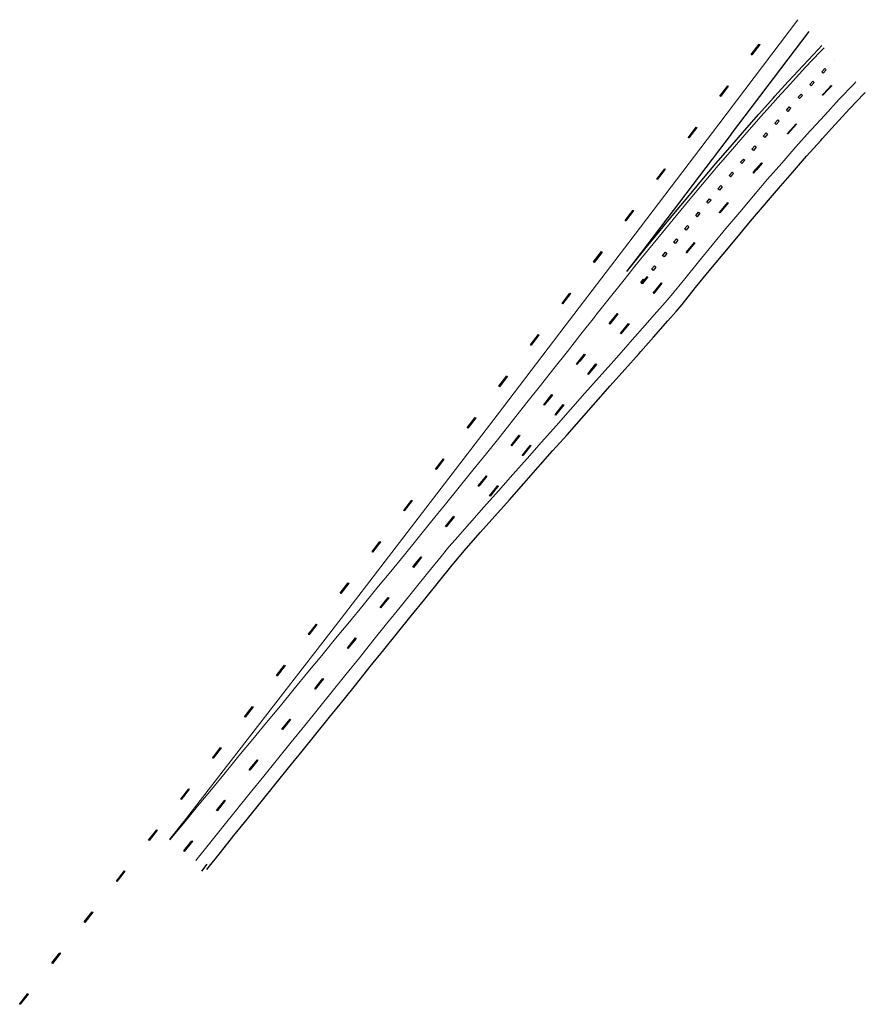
# Model space of a CAD drawing. Header units: metres. Extents: x 84740 to 84935, y 451939 to 452165.
import ezdxf

# ---------------------------------------------------------------- set-up
doc = ezdxf.new("R2010")
doc.units = ezdxf.units.M
doc.header["$MEASUREMENT"] = 0
doc.linetypes.add('DRIENEGE', pattern=[0])
doc.linetypes.add('EENDRI45', pattern=[0])
doc.layers.get('0').update_dxf_attribs({"linetype": 'CONTINUOUS'})
for name, color, linetype, lineweight in [('dwm-13streep 0.45', 1, 'EENDRI45', 30), ('dwm-39streep 0.151', 1, 'DRIENEGE', 30), ('dwm-randverharding', 1, 'CONTINUOUS', 30), ('dwm-streep 0.201', 1, 'CONTINUOUS', 20)]:
    doc.layers.add(name, color=color, linetype=linetype, lineweight=lineweight)

msp = doc.modelspace()

# ---------------------------------------------------------------- linework, layer by layer
at = {"color": 0, "linetype": 'Continuous'}
msp.add_lwpolyline([(84782.08772711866, 451969.24348754), (84783.34305389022, 451970.800457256)], dxfattribs=at)
msp.add_solid([(84837.85257711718, 452054.0215596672), (84790.51274633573, 451996.2462640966), (84836.09691128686, 452055.3680353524), (84837.85257711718, 452054.0215596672)])
at = {"layer": 'dwm-13streep 0.45', "color": 0, "linetype": 'Continuous', "ltscale": 4, "extrusion": (1, 0, 0)}
for points, elevation in [([(452156.0977357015, 0), (452156.0977357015, 0)], 84927.67334956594), ([(452153.1905157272, 0), (452153.1905157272, 0)], 84924.92601127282), ([(452153.1905157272, 0), (452153.1905157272, 0)], 84924.92601127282), ([(452150.2656134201, 0), (452150.2656134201, 0)], 84922.19752263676), ([(452150.2656134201, 0), (452150.2656134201, 0)], 84922.19752263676), ([(452147.3234404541, 0), (452147.3234404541, 0)], 84919.48765158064), ([(452147.3234404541, 0), (452147.3234404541, 0)], 84919.48765158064), ([(452144.3632103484, 0), (452144.3632103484, 0)], 84916.7974886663), ([(452144.3632103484, 0), (452144.3632103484, 0)], 84916.7974886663), ([(452141.3812150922, 0), (452141.3812150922, 0)], 84914.13146085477), ([(452138.382925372, 0), (452138.382925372, 0)], 84911.48380408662), ([(452138.382925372, 0), (452138.382925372, 0)], 84911.48380408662), ([(452135.3699459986, 0), (452135.3699459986, 0)], 84908.85288279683), ([(452135.3699459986, 0), (452135.3699459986, 0)], 84908.85288279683), ([(452132.3432265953, 0), (452132.3432265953, 0)], 84906.23776682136), ([(452132.3432265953, 0), (452132.3432265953, 0)], 84906.23776682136), ([(452129.3037065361, 0), (452129.3037065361, 0)], 84903.63751617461), ([(452129.3037065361, 0), (452129.3037065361, 0)], 84903.63751617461), ([(452126.2492972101, 0), (452126.2492972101, 0)], 84901.05476886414), ([(452123.1844214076, 0), (452123.1844214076, 0)], 84898.4844653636), ([(452123.1844214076, 0), (452123.1844214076, 0)], 84898.4844653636), ([(452120.1103718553, 0), (452120.1103718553, 0)], 84895.925142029), ([(452120.1103718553, 0), (452120.1103718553, 0)], 84895.925142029), ([(452117.0280290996, 0), (452117.0280290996, 0)], 84893.37580597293), ([(452117.0280290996, 0), (452117.0280290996, 0)], 84893.37580597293), ([(452113.9382670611, 0), (452113.9382670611, 0)], 84890.83545828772), ([(452113.9382670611, 0), (452113.9382670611, 0)], 84890.83545828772), ([(452110.8404884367, 0), (452110.8404884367, 0)], 84888.30489163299), ([(452107.7376556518, 0), (452107.7376556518, 0)], 84885.7805283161), ([(452107.7376556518, 0), (452107.7376556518, 0)], 84885.7805283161), ([(452104.6314505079, 0), (452104.6314505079, 0)], 84883.26031377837)]:
    msp.add_lwpolyline(points, dxfattribs=dict(at, elevation=elevation))
at = {"layer": 'dwm-13streep 0.45', "color": 0, "linetype": 'Continuous', "ltscale": 4}
for points in [[(84924.92601127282, 452153.1905157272), (84924.76218574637, 452153.3447434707), (84925.44764238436, 452154.0728569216), (84925.77529343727, 452153.7644014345), (84925.08983679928, 452153.0362879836), (84924.92601127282, 452153.1905157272)], [(84922.19752263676, 452150.2656134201), (84922.03237366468, 452150.4184231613), (84922.71152807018, 452151.1524185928), (84923.04182601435, 452150.8467991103), (84922.36267160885, 452150.1128036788), (84922.19752263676, 452150.2656134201)], [(84919.48765158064, 452147.3234404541), (84919.32125264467, 452147.4748881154), (84919.99435336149, 452148.214438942), (84920.32715123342, 452147.9115436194), (84919.6540505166, 452147.1719927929), (84919.48765158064, 452147.3234404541)], [(84916.7974886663, 452144.3632103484), (84916.62975143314, 452144.5131744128), (84916.7047520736, 452144.597063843)], [(84916.7047520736, 452144.597063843), (84916.70543927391, 452144.5978289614), (84917.01969757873, 452144.9461149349)], [(84917.01969757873, 452144.9461149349), (84917.0203486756, 452144.9468334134), (84917.30195049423, 452145.2562356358), (84917.63474836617, 452144.9533403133), (84917.35314654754, 452144.6439380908)], [(84917.35314654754, 452144.6439380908), (84917.35379764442, 452144.6446565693), (84917.0395393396, 452144.2963705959)], [(84914.13146085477, 452141.3812150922), (84913.96372362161, 452141.5311791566), (84914.63023057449, 452142.2766779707), (84914.96570504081, 452141.9767498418), (84914.29919808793, 452141.2312510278), (84914.13146085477, 452141.3812150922)], [(84917.0395393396, 452144.2963705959), (84917.04022653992, 452144.2971357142), (84916.96522589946, 452144.213246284), (84916.7974886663, 452144.3632103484)], [(84911.48380408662, 452138.382925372), (84911.31488825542, 452138.5315606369), (84911.9754894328, 452139.2822976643), (84912.3133210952, 452138.9850271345), (84911.65271991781, 452138.2342901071), (84911.48380408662, 452138.382925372)], [(84908.85288279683, 452135.3699459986), (84908.68289677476, 452135.5173561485), (84909.33805299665, 452136.2728495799), (84909.67802504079, 452135.9780292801), (84909.0228688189, 452135.2225358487), (84908.85288279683, 452135.3699459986)], [(84906.23776682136, 452132.3432265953), (84906.06681663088, 452132.4895175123), (84906.71699848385, 452133.2492961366), (84907.05889886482, 452132.9567143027), (84906.40871701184, 452132.1969356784), (84906.23776682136, 452132.3432265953)], [(84903.63751617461, 452129.3037065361), (84903.46570565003, 452129.4489860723), (84903.53419046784, 452129.5299776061)], [(84903.53419046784, 452129.5299776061), (84903.53505080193, 452129.5309889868), (84904.11627107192, 452130.2101816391), (84904.45817145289, 452129.9175998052), (84903.8769511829, 452129.2384071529)], [(84903.8769511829, 452129.2384071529), (84903.877811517, 452129.2394185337), (84903.8093266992, 452129.1584269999), (84903.63751617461, 452129.3037065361)], [(84901.05476886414, 452126.2492972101), (84900.88295833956, 452126.3945767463), (84901.52864516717, 452127.1581790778), (84901.87226621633, 452126.8676200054), (84901.22657938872, 452126.1040176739), (84901.05476886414, 452126.2492972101)], [(84898.4844653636, 452123.1844214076), (84898.31189635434, 452123.3287991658), (84898.95357527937, 452124.0957725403), (84899.29871329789, 452123.807017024), (84898.65703437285, 452123.0400436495), (84898.4844653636, 452123.1844214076)], [(84895.925142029, 452120.1103718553), (84895.75191460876, 452120.2539589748), (84896.39007958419, 452121.0238586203), (84896.73653442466, 452120.7366843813), (84896.09836944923, 452119.9667847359), (84895.925142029, 452120.1103718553)], [(84893.37580597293, 452117.0280290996), (84893.20201865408, 452117.170938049), (84893.8371695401, 452117.9433261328), (84894.18474417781, 452117.6575082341), (84893.54959329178, 452116.8851201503), (84893.37580597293, 452117.0280290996)], [(84890.83545828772, 452113.9382670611), (84890.6612082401, 452114.0806114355), (84890.72571706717, 452114.1595795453)], [(84890.72571706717, 452114.1595795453), (84890.72617979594, 452114.1601441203), (84891.296565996, 452114.8537737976), (84891.64414063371, 452114.5679558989), (84891.07375443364, 452113.8743262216)], [(84891.07375443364, 452113.8743262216), (84891.07421716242, 452113.8748907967), (84891.00970833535, 452113.7959226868), (84890.83545828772, 452113.9382670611)], [(84888.30489163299, 452110.8404884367), (84888.13064158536, 452110.982832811), (84888.76328324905, 452111.7572774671), (84889.1117833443, 452111.4725887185), (84888.47914168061, 452110.6981440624), (84888.30489163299, 452110.8404884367)], [(84885.7805283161, 452107.7376556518), (84885.60591158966, 452107.8795499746), (84886.23655302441, 452108.6556243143), (84886.58578647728, 452108.3718356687), (84885.95514504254, 452107.595761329), (84885.7805283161, 452107.7376556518)], [(84883.26031377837, 452104.6314505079), (84883.08549272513, 452104.7730930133), (84883.71501497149, 452105.5500754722), (84884.06465707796, 452105.2667904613), (84883.43513483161, 452104.4898080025), (84883.26031377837, 452104.6314505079)]]:
    msp.add_lwpolyline(points, dxfattribs=at)
at = {"layer": 'dwm-39streep 0.151', "color": 0, "linetype": 'Continuous', "ltscale": 12}
for points in [[(84908.61408220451, 452157.2697535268), (84908.55426878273, 452157.3150012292), (84910.3641768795, 452159.7075381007), (84910.48380372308, 452159.6170426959), (84908.6738956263, 452157.2245058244), (84908.61408220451, 452157.2697535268)], [(84901.37444981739, 452147.6996060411), (84901.3146363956, 452147.7448537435), (84903.12454449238, 452150.1373906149), (84903.24417133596, 452150.0468952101), (84901.43426323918, 452147.6543583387), (84901.37444981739, 452147.6996060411)], [(84924.968732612, 452147.967297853), (84924.91368295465, 452148.0182344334), (84926.20798660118, 452149.4170517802)], [(84926.31764476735, 452149.3147059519), (84926.31808591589, 452149.3151786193), (84925.02378226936, 452147.9163612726), (84924.968732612, 452147.967297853)], [(84926.20798660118, 452149.4170517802), (84926.20842774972, 452149.4175244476), (84926.95848348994, 452150.2142570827), (84927.06770050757, 452150.111438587), (84926.31764476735, 452149.3147059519)], [(84894.12146569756, 452138.1395852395), (84894.06176597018, 452138.1849828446), (84895.87767017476, 452140.57297194), (84895.99706962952, 452140.4821767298), (84894.18116542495, 452138.0941876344), (84894.12146569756, 452138.1395852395)], [(84916.90059496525, 452139.0847891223), (84916.84468253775, 452139.1347771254), (84918.84420266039, 452141.3712742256), (84918.95602751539, 452141.2712982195), (84916.95650739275, 452139.0348011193), (84916.90059496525, 452139.0847891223)], [(84886.85784887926, 452128.5876288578), (84886.79814915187, 452128.6330264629), (84888.61405335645, 452131.0210155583), (84888.73345281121, 452130.9302203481), (84886.91754860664, 452128.5422312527), (84886.85784887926, 452128.5876288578)], [(84909.00536620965, 452130.0481466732), (84908.94838280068, 452130.096910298), (84909.62480946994, 452130.887358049)], [(84909.62480946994, 452130.887358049), (84909.62513085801, 452130.8877311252), (84910.90899708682, 452132.3682223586), (84911.02232112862, 452132.2699489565), (84909.73845489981, 452130.7894577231)], [(84909.73845489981, 452130.7894577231), (84909.73877628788, 452130.7898307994), (84909.06234961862, 452129.9993830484), (84909.00536620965, 452130.0481466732)], [(84901.25176710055, 452120.8895937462), (84901.19424408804, 452120.9377196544), (84903.11928041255, 452123.2386401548), (84903.23432643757, 452123.1423883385), (84901.30929011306, 452120.8414678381), (84901.25176710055, 452120.8895937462)], [(84879.59423206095, 452119.0356724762), (84879.53453233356, 452119.0810700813), (84881.35043653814, 452121.4690591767), (84881.4698359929, 452121.3782639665), (84879.65393178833, 452118.9902748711), (84879.59423206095, 452119.0356724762)], [(84893.62257156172, 452111.7861310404), (84893.62272580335, 452111.7863192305), (84895.4500289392, 452114.0084488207), (84895.56588716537, 452113.9131762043), (84893.73858402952, 452111.6910466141)], [(84872.32540401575, 452109.4876820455), (84872.2657392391, 452109.5331255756), (84874.08348044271, 452111.9197166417), (84874.20280999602, 452111.8288295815), (84872.3850687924, 452109.4422385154), (84872.32540401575, 452109.4876820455)], [(84893.60281445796, 452111.64339495), (84893.54473110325, 452111.690843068), (84893.62257156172, 452111.7861310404)], [(84893.73858402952, 452111.6910466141), (84893.73873827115, 452111.6912348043), (84893.66089781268, 452111.5959468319), (84893.60281445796, 452111.64339495)], [(84883.44089523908, 452104.6145479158), (84883.3825991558, 452104.6617344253), (84884.64103598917, 452106.2164571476)], [(84884.75762815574, 452106.1220841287), (84883.49919132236, 452104.5673614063), (84883.44089523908, 452104.6145479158)], [(84886.02856763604, 452102.335851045), (84885.9702715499, 452102.383037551), (84887.31693220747, 452104.0467556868)], [(84887.43343387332, 452103.9522710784), (84887.43352437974, 452103.9523826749), (84886.08686372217, 452102.2886645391), (84886.02856763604, 452102.335851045)], [(84887.31693220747, 452104.0467556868), (84887.31702271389, 452104.0468672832), (84887.85910128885, 452104.7139553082), (84887.97551244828, 452104.6193591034), (84887.43343387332, 452103.9522710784)], [(84865.05443920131, 452099.9413177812), (84864.99477442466, 452099.9867613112), (84866.81251562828, 452102.3733523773), (84866.93184518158, 452102.2824653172), (84865.11410397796, 452099.8958742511), (84865.05443920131, 452099.9413177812)], [(84875.90161116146, 452095.2786427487), (84875.84322887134, 452095.3257225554), (84877.72642113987, 452097.6610141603), (84877.84318572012, 452097.5668545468), (84875.95999345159, 452095.2315629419), (84875.90161116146, 452095.2786427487)], [(84878.48949254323, 452092.9997770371), (84878.4311102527, 452093.0468568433), (84880.31430250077, 452095.3821484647), (84880.43106708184, 452095.2879888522), (84878.54787483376, 452092.9526972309), (84878.48949254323, 452092.9997770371)], [(84857.78329019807, 452090.3950938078), (84857.72362668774, 452090.4405390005), (84859.54143439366, 452092.8270794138), (84859.66076141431, 452092.7361890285), (84857.8429537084, 452090.3496486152), (84857.78329019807, 452090.3950938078)], [(84868.93889920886, 452086.7624069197), (84868.93889920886, 452086.7624069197), (84870.1942259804, 452088.3193766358), (84870.31099870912, 452088.225227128), (84869.05567193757, 452086.6682574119)], [(84868.36962218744, 452085.9368473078), (84868.31123582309, 452085.9839220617), (84868.93889920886, 452086.7624069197)], [(84869.05567193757, 452086.6682574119), (84869.05567193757, 452086.6682574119), (84868.4280085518, 452085.8897725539), (84868.36962218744, 452085.9368473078)], [(84871.62077954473, 452084.6001065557), (84871.62077954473, 452084.6001065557), (84872.78211745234, 452086.0405027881), (84872.89889018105, 452085.9463532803), (84871.73755227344, 452084.5059570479)], [(84850.51205937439, 452080.8489321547), (84850.45239586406, 452080.8943773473), (84852.27020356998, 452083.2809177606), (84852.38953059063, 452083.1900273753), (84850.57172288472, 452080.803486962), (84850.51205937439, 452080.8489321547)], [(84870.95751365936, 452083.6579734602), (84870.89912729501, 452083.7050482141), (84871.62077954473, 452084.6001065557)], [(84871.73755227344, 452084.5059570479), (84871.73755227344, 452084.5059570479), (84871.01590002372, 452083.6108987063), (84870.95751365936, 452083.6579734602)], [(84860.83766155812, 452076.5950290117), (84860.77927519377, 452076.6421037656), (84862.6622653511, 452078.9775583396), (84862.77903807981, 452078.8834088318), (84860.89604792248, 452076.5479542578), (84860.83766155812, 452076.5950290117)], [(84863.42555303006, 452074.3161551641), (84863.3671666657, 452074.363229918), (84865.25015682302, 452076.698684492), (84865.36692955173, 452076.6045349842), (84863.48393939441, 452074.2690804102), (84863.42555303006, 452074.3161551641)], [(84843.22380433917, 452071.3157822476), (84843.16429147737, 452071.3614245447), (84844.98998335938, 452073.7419390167), (84845.10900908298, 452073.6506544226), (84843.28331720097, 452071.2701399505), (84843.22380433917, 452071.3157822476)], [(84853.24731456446, 452067.3002854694), (84853.24731456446, 452067.3002854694), (84855.13030472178, 452069.6357400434), (84855.24707745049, 452069.5415905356), (84853.36408729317, 452067.2061359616)], [(84855.92919490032, 452065.1379851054), (84855.92919490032, 452065.1379851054), (84857.71819619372, 452067.3568661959), (84857.83496892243, 452067.262716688), (84856.04596762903, 452065.0438355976)], [(84855.89359240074, 452064.9743368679), (84855.83520603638, 452065.0214116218), (84855.92919490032, 452065.1379851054)], [(84835.92103681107, 452061.7937243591), (84835.86152394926, 452061.8393666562), (84837.68721583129, 452064.2198811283), (84837.80624155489, 452064.1285965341), (84835.98054967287, 452061.7480820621), (84835.92103681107, 452061.7937243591)], [(84856.04596762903, 452065.0438355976), (84856.04596762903, 452065.0438355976), (84855.9519787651, 452064.927262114), (84855.89359240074, 452064.9743368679)], [(84845.7737402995, 452057.9113924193), (84845.71535393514, 452057.9584671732), (84846.9706807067, 452059.5154368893)], [(84847.08745343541, 452059.4212873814), (84847.08745343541, 452059.4212873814), (84845.83212666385, 452057.8643176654), (84845.7737402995, 452057.9113924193)], [(84846.9706807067, 452059.5154368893), (84846.9706807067, 452059.5154368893), (84847.59834409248, 452060.2939217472), (84847.71511682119, 452060.1997722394), (84847.08745343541, 452059.4212873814)], [(84848.36163177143, 452055.6325185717), (84848.30324540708, 452055.6795933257), (84849.65256104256, 452057.3531365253)], [(84849.76933377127, 452057.2589870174), (84849.76933377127, 452057.2589870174), (84848.42001813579, 452055.5854438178), (84848.36163177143, 452055.6325185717)], [(84849.65256104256, 452057.3531365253), (84849.65256104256, 452057.3531365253), (84850.1862355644, 452058.0150478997), (84850.3030082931, 452057.9208983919), (84849.76933377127, 452057.2589870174)], [(84828.61826928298, 452052.2716664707), (84828.55875642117, 452052.3173087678), (84830.38444830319, 452054.6978232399), (84830.50347402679, 452054.6065386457), (84828.67778214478, 452052.2260241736), (84828.61826928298, 452052.2716664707)], [(84838.24177967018, 452048.5695741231), (84838.18339330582, 452048.616648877), (84840.06638346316, 452050.9521034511), (84840.18315619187, 452050.8579539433), (84838.30016603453, 452048.5224993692), (84838.24177967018, 452048.5695741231)], [(84821.31550175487, 452042.7496085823), (84821.25598889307, 452042.7952508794), (84823.0816807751, 452045.1757653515), (84823.2007064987, 452045.0844807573), (84821.37501461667, 452042.7039662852), (84821.31550175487, 452042.7496085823)], [(84831.27909606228, 452040.0533154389), (84831.27909606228, 452040.0533154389), (84832.53442283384, 452041.610285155), (84832.65119556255, 452041.5161356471), (84831.39586879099, 452039.9591659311)], [(84830.70981904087, 452039.227755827), (84830.65143267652, 452039.2748305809), (84831.27909606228, 452040.0533154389)], [(84831.39586879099, 452039.9591659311), (84831.39586879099, 452039.9591659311), (84830.76820540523, 452039.1806810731), (84830.70981904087, 452039.227755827)], [(84814.01245788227, 452033.2277626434), (84813.95294755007, 452033.2734082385), (84815.77877135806, 452035.6538215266), (84815.89779202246, 452035.5625303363), (84814.07196821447, 452033.1821170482), (84814.01245788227, 452033.2277626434)], [(84823.17785841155, 452029.8859375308), (84823.1194720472, 452029.9330122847), (84825.00246220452, 452032.2684668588)], [(84825.11923493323, 452032.174317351), (84825.11923493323, 452032.174317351), (84823.23624477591, 452029.8388627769), (84823.17785841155, 452029.8859375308)], [(84806.68060157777, 452023.7281263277), (84806.62131275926, 452023.7740592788), (84808.45863080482, 452026.145612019), (84808.57720844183, 452026.0537461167), (84806.73989039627, 452023.6821933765), (84806.68060157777, 452023.7281263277)], [(84815.64589778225, 452020.5441192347), (84815.58751141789, 452020.5911939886), (84817.47050157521, 452022.9266485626), (84817.58727430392, 452022.8324990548), (84815.7042841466, 452020.4970444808), (84815.64589778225, 452020.5441192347)], [(84799.33132939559, 452014.2419153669), (84799.27204057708, 452014.2878483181), (84801.10935862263, 452016.6594010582), (84801.22793625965, 452016.5675351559), (84799.39061821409, 452014.1959824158), (84799.33132939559, 452014.2419153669)], [(84809.31087756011, 452012.8063454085), (84809.31087756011, 452012.8063454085), (84809.93854094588, 452013.5848302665), (84810.05531367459, 452013.4906807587), (84809.42765028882, 452012.7121959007)], [(84808.1139371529, 452011.2023009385), (84808.05555078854, 452011.2493756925), (84809.31087756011, 452012.8063454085)], [(84809.42765028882, 452012.7121959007), (84809.42765028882, 452012.7121959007), (84808.17232351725, 452011.1552261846), (84808.1139371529, 452011.2023009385)], [(84791.9820572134, 452004.7557044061), (84791.9227683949, 452004.8016373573), (84793.76008644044, 452007.1731900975), (84793.87866407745, 452007.0813241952), (84792.04134603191, 452004.709771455), (84791.9820572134, 452004.7557044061)], [(84800.58197652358, 452001.8604826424), (84800.52359015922, 452001.9075573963), (84802.40658031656, 452004.2430119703), (84802.52335304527, 452004.1488624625), (84800.64036288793, 452001.8134078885), (84800.58197652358, 452001.8604826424)], [(84784.63278503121, 451995.2694934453), (84784.5734962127, 451995.3154263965), (84786.41081425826, 451997.6869791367), (84786.52939189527, 451997.5951132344), (84784.69207384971, 451995.2235604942), (84784.63278503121, 451995.2694934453)], [(84793.6192929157, 451993.3442239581), (84793.6192929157, 451993.3442239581), (84794.87461968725, 451994.9011936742), (84794.99139241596, 451994.8070441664), (84793.7360656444, 451993.2500744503)], [(84793.05001589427, 451992.5186643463), (84792.99162952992, 451992.5657391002), (84793.6192929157, 451993.3442239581)], [(84793.7360656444, 451993.2500744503), (84793.7360656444, 451993.2500744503), (84793.10840225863, 451992.4715895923), (84793.05001589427, 451992.5186643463)], [(84777.28351284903, 451985.7832824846), (84777.22422403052, 451985.8292154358), (84779.06154207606, 451988.2007681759), (84779.18011971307, 451988.1089022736), (84777.34280166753, 451985.7373495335), (84777.28351284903, 451985.7832824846)], [(84785.51805526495, 451983.1768460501), (84785.4596689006, 451983.223920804), (84787.34265905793, 451985.559375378), (84787.45943178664, 451985.4652258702), (84785.57644162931, 451983.1297712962), (84785.51805526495, 451983.1768460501)], [(84769.88623326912, 451976.3345426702), (84769.82727783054, 451976.380902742), (84771.68168070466, 451978.7391202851), (84771.79959158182, 451978.6464001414), (84769.9451887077, 451976.2881825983), (84769.88623326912, 451976.3345426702)], [(84777.98609463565, 451973.8350277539), (84777.9277082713, 451973.8821025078), (84779.81069842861, 451976.2175570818), (84779.92747115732, 451976.123407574), (84778.044481, 451973.787953), (84777.98609463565, 451973.8350277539)], [(84762.46862177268, 451966.9016724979), (84762.4096663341, 451966.9480325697), (84764.2640692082, 451969.3062501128), (84764.38198008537, 451969.2135299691), (84762.52757721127, 451966.855312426), (84762.46862177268, 451966.9016724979)], [(84755.05101027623, 451957.4688023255), (84754.99205483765, 451957.5151623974), (84756.84645771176, 451959.8733799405), (84756.96436858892, 451959.7806597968), (84755.10996571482, 451957.4224422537), (84755.05101027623, 451957.4688023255)], [(84747.63339877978, 451948.0359321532), (84747.5744433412, 451948.0822922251), (84749.42884621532, 451950.4405097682), (84749.54675709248, 451950.3477896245), (84747.69235421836, 451947.9895720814), (84747.63339877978, 451948.0359321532)], [(84740.21578728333, 451938.6030619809), (84740.15683184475, 451938.6494220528), (84742.01123471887, 451941.0076395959), (84742.12914559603, 451940.9149194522), (84740.27474272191, 451938.5567019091), (84740.21578728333, 451938.6030619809)]]:
    msp.add_lwpolyline(points, dxfattribs=at)
at = {"layer": 'dwm-39streep 0.151', "color": 0, "linetype": 'Continuous', "ltscale": 12, "extrusion": (1, 0, 0)}
for points, elevation in [([(452159.6622903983, 0), (452159.6622903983, 0)], 84910.4239903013), ([(452157.2697535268, 0), (452157.2697535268, 0)], 84908.61408220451), ([(452150.0921429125, 0), (452150.0921429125, 0)], 84903.18435791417), ([(452150.1628478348, 0), (452150.1628478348, 0)], 84927.01309199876), ([(452147.6996060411, 0), (452147.6996060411, 0)], 84901.37444981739), ([(452147.967297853, 0), (452147.967297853, 0)], 84924.968732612), ([(452147.967297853, 0), (452147.967297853, 0)], 84924.968732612), ([(452140.5275743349, 0), (452140.5275743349, 0)], 84895.93736990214), ([(452141.3212862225, 0), (452141.3212862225, 0)], 84918.90011508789), ([(452138.1395852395, 0), (452138.1395852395, 0)], 84894.12146569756), ([(452138.1395852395, 0), (452138.1395852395, 0)], 84894.12146569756), ([(452139.0847891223, 0), (452139.0847891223, 0)], 84916.90059496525), ([(452139.0847891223, 0), (452139.0847891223, 0)], 84916.90059496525), ([(452130.9756179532, 0), (452130.9756179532, 0)], 84888.67375308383), ([(452132.3190856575, 0), (452132.3190856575, 0)], 84910.96565910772), ([(452128.5876288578, 0), (452128.5876288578, 0)], 84886.85784887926), ([(452130.0481466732, 0), (452130.0481466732, 0)], 84909.00536620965), ([(452130.0481466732, 0), (452130.0481466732, 0)], 84909.00536620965), ([(452123.1905142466, 0), (452123.1905142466, 0)], 84903.17680342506), ([(452121.4236615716, 0), (452121.4236615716, 0)], 84881.41013626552), ([(452120.8895937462, 0), (452120.8895937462, 0)], 84901.25176710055), ([(452120.8895937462, 0), (452120.8895937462, 0)], 84901.25176710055), ([(452119.0356724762, 0), (452119.0356724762, 0)], 84879.59423206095), ([(452113.9608125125, 0), (452113.9608125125, 0)], 84895.50795805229), ([(452111.8742731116, 0), (452111.8742731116, 0)], 84874.14314521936), ([(452111.64339495, 0), (452111.64339495, 0)], 84893.60281445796), ([(452111.64339495, 0), (452111.64339495, 0)], 84893.60281445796), ([(452109.4876820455, 0), (452109.4876820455, 0)], 84872.32540401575), ([(452109.4876820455, 0), (452109.4876820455, 0)], 84872.32540401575), ([(452106.2164571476, 0), (452106.2164571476, 0)], 84884.64103598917), ([(452106.1220841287, 0), (452106.1220841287, 0)], 84884.75762815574), ([(452104.6145479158, 0), (452104.6145479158, 0)], 84883.44089523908), ([(452104.6145479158, 0), (452104.6145479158, 0)], 84883.44089523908), ([(452104.6666572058, 0), (452104.6666572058, 0)], 84887.91730686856), ([(452102.3279088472, 0), (452102.3279088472, 0)], 84866.87218040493), ([(452102.335851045, 0), (452102.335851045, 0)], 84886.02856763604), ([(452102.335851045, 0), (452102.335851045, 0)], 84886.02856763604), ([(452099.9413177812, 0), (452099.9413177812, 0)], 84865.05443920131), ([(452097.6139343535, 0), (452097.6139343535, 0)], 84877.78480343), ([(452095.2786427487, 0), (452095.2786427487, 0)], 84875.90161116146), ([(452095.2786427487, 0), (452095.2786427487, 0)], 84875.90161116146), ([(452095.3350686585, 0), (452095.3350686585, 0)], 84880.3726847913), ([(452092.7816342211, 0), (452092.7816342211, 0)], 84859.60109790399), ([(452090.3950938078, 0), (452090.3950938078, 0)], 84857.78329019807), ([(452090.3950938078, 0), (452090.3950938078, 0)], 84857.78329019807), ([(452088.2723018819, 0), (452088.2723018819, 0)], 84870.25261234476), ([(452085.9368473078, 0), (452085.9368473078, 0)], 84868.36962218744), ([(452085.9368473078, 0), (452085.9368473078, 0)], 84868.36962218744), ([(452085.9934280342, 0), (452085.9934280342, 0)], 84872.8405038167), ([(452083.235472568, 0), (452083.235472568, 0)], 84852.3298670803), ([(452083.6579734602, 0), (452083.6579734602, 0)], 84870.95751365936), ([(452083.6579734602, 0), (452083.6579734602, 0)], 84870.95751365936), ([(452080.8489321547, 0), (452080.8489321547, 0)], 84850.51205937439), ([(452078.9304835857, 0), (452078.9304835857, 0)], 84862.72065171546), ([(452076.5950290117, 0), (452076.5950290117, 0)], 84860.83766155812), ([(452076.5950290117, 0), (452076.5950290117, 0)], 84860.83766155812), ([(452076.6516097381, 0), (452076.6516097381, 0)], 84865.30854318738), ([(452074.3161551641, 0), (452074.3161551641, 0)], 84863.42555303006), ([(452074.3161551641, 0), (452074.3161551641, 0)], 84863.42555303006), ([(452073.6962967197, 0), (452073.6962967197, 0)], 84845.04949622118), ([(452071.3157822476, 0), (452071.3157822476, 0)], 84843.22380433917), ([(452071.3157822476, 0), (452071.3157822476, 0)], 84843.22380433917), ([(452069.5886652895, 0), (452069.5886652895, 0)], 84855.18869108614), ([(452067.2532107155, 0), (452067.2532107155, 0)], 84853.30570092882), ([(452067.2532107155, 0), (452067.2532107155, 0)], 84853.30570092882), ([(452067.3097914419, 0), (452067.3097914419, 0)], 84857.77658255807), ([(452064.1742388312, 0), (452064.1742388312, 0)], 84837.74672869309), ([(452064.9743368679, 0), (452064.9743368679, 0)], 84855.89359240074), ([(452064.9743368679, 0), (452064.9743368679, 0)], 84855.89359240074), ([(452061.7937243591, 0), (452061.7937243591, 0)], 84835.92103681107), ([(452060.2468469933, 0), (452060.2468469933, 0)], 84847.65673045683), ([(452057.9113924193, 0), (452057.9113924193, 0)], 84845.7737402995), ([(452057.9113924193, 0), (452057.9113924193, 0)], 84845.7737402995), ([(452057.9679731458, 0), (452057.9679731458, 0)], 84850.24462192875), ([(452054.6521809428, 0), (452054.6521809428, 0)], 84830.44396116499), ([(452055.6325185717, 0), (452055.6325185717, 0)], 84848.36163177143), ([(452052.2716664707, 0), (452052.2716664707, 0)], 84828.61826928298), ([(452050.9050286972, 0), (452050.9050286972, 0)], 84840.12476982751), ([(452048.5695741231, 0), (452048.5695741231, 0)], 84838.24177967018), ([(452048.5695741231, 0), (452048.5695741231, 0)], 84838.24177967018), ([(452045.1301230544, 0), (452045.1301230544, 0)], 84823.1411936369), ([(452042.7496085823, 0), (452042.7496085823, 0)], 84821.31550175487), ([(452041.563210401, 0), (452041.563210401, 0)], 84832.59280919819), ([(452039.227755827, 0), (452039.227755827, 0)], 84830.70981904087), ([(452039.227755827, 0), (452039.227755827, 0)], 84830.70981904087), ([(452035.6081759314, 0), (452035.6081759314, 0)], 84815.83828169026), ([(452033.2277626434, 0), (452033.2277626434, 0)], 84814.01245788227), ([(452033.2277626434, 0), (452033.2277626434, 0)], 84814.01245788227), ([(452032.2213921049, 0), (452032.2213921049, 0)], 84825.06084856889), ([(452029.8859375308, 0), (452029.8859375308, 0)], 84823.17785841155), ([(452029.8859375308, 0), (452029.8859375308, 0)], 84823.17785841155), ([(452026.0996790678, 0), (452026.0996790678, 0)], 84808.51791962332), ([(452023.7281263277, 0), (452023.7281263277, 0)], 84806.68060157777), ([(452023.7281263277, 0), (452023.7281263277, 0)], 84806.68060157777), ([(452022.8795738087, 0), (452022.8795738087, 0)], 84817.52888793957), ([(452020.5441192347, 0), (452020.5441192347, 0)], 84815.64589778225), ([(452020.5441192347, 0), (452020.5441192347, 0)], 84815.64589778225), ([(452016.6134681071, 0), (452016.6134681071, 0)], 84801.16864744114), ([(452014.2419153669, 0), (452014.2419153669, 0)], 84799.33132939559), ([(452013.5377555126, 0), (452013.5377555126, 0)], 84809.99692731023), ([(452011.2023009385, 0), (452011.2023009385, 0)], 84808.1139371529), ([(452011.2023009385, 0), (452011.2023009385, 0)], 84808.1139371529), ([(452007.1272571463, 0), (452007.1272571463, 0)], 84793.81937525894), ([(452004.7557044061, 0), (452004.7557044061, 0)], 84791.9820572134), ([(452004.1959372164, 0), (452004.1959372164, 0)], 84802.46496668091), ([(452001.8604826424, 0), (452001.8604826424, 0)], 84800.58197652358), ([(452001.8604826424, 0), (452001.8604826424, 0)], 84800.58197652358), ([(451997.6410461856, 0), (451997.6410461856, 0)], 84786.47010307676), ([(451995.2694934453, 0), (451995.2694934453, 0)], 84784.63278503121), ([(451994.8541189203, 0), (451994.8541189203, 0)], 84794.93300605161), ([(451992.5186643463, 0), (451992.5186643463, 0)], 84793.05001589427), ([(451992.5186643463, 0), (451992.5186643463, 0)], 84793.05001589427), ([(451988.1548352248, 0), (451988.1548352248, 0)], 84779.12083089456), ([(451985.7832824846, 0), (451985.7832824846, 0)], 84777.28351284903), ([(451985.5123006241, 0), (451985.5123006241, 0)], 84787.40104542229), ([(451983.1768460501, 0), (451983.1768460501, 0)], 84785.51805526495), ([(451983.1768460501, 0), (451983.1768460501, 0)], 84785.51805526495), ([(451978.6927602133, 0), (451978.6927602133, 0)], 84771.74063614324), ([(451976.3345426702, 0), (451976.3345426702, 0)], 84769.88623326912), ([(451976.3345426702, 0), (451976.3345426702, 0)], 84769.88623326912), ([(451976.1704823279, 0), (451976.1704823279, 0)], 84779.86908479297), ([(451973.8350277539, 0), (451973.8350277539, 0)], 84777.98609463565), ([(451969.259890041, 0), (451969.259890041, 0)], 84764.32302464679), ([(451966.9016724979, 0), (451966.9016724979, 0)], 84762.46862177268), ([(451959.8270198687, 0), (451959.8270198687, 0)], 84756.90541315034), ([(451957.4688023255, 0), (451957.4688023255, 0)], 84755.05101027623), ([(451950.3941496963, 0), (451950.3941496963, 0)], 84749.4878016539), ([(451948.0359321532, 0), (451948.0359321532, 0)], 84747.63339877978), ([(451940.961279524, 0), (451940.961279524, 0)], 84742.07019015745)]:
    msp.add_lwpolyline(points, dxfattribs=dict(at, elevation=elevation))
at = {"layer": 'dwm-39streep 0.151', "color": 1, "linetype": 'Continuous', "ltscale": 12, "extrusion": (1, 0, 0), "elevation": 84878.48949254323}
msp.add_lwpolyline([(452092.9997770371, 0), (452092.9997770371, 0)], dxfattribs=at)
msp.add_lwpolyline([(452092.9997770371, 0), (452092.9997770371, 0)], dxfattribs=at)
at = {"layer": 'dwm-39streep 0.151', "color": 0, "linetype": 'Continuous', "ltscale": 12, "extrusion": (0.6276633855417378, 0.7784848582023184, 0), "elevation": 405186.8246443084}
msp.add_lwpolyline([(217689.0489862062, 0), (217689.1239862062, 0), (217689.1239862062, 0)], dxfattribs=at)
at = {"layer": 'dwm-39streep 0.151', "color": 0, "linetype": 'Continuous', "ltscale": 12, "extrusion": (-0.6276633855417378, -0.7784848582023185, 0), "elevation": -405186.8246443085}
msp.add_lwpolyline([(-217688.9739862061, 0), (-217688.9739862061, 0), (-217688.9739862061, 0), (-217689.0489862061, 0)], dxfattribs=at)
at = {"layer": 'dwm-39streep 0.151', "color": 0, "linetype": 'Continuous', "ltscale": 12, "extrusion": (-0.6276633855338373, -0.7784848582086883, 0), "elevation": -405141.8246465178}
msp.add_lwpolyline([(-217689.1239821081, 0), (-217689.1239821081, 0), (-217689.1239821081, 0), (-217688.9739821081, 0), (-217688.9739821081, 0)], dxfattribs=at)
at = {"layer": 'dwm-randverharding', "color": 0, "extrusion": (0.7975122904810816, -0.6033026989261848, 0)}
for p, q in [((84904.02671533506, 452139.0227251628), (84921.84654712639, 452162.5789514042)), ((84904.02115352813, 452139.0153729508), (84904.02395335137, 452139.019074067)), ((84904.02395335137, 452139.019074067), (84904.02671533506, 452139.0227251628))]:
    msp.add_line(p, q, dxfattribs=at)
at = {"layer": 'dwm-randverharding', "color": 0}
for points in [[(84879.89892948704, 452107.3529796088), (84881.22338560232, 452108.9876781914), (84884.38304282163, 452112.8759865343), (84887.55463338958, 452116.7584697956), (84890.74072252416, 452120.6329765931), (84893.94385934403, 452124.4973266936), (84897.16657239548, 452128.3493059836), (84900.41136506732, 452132.1866615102), (84903.6807108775, 452136.0070966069), (84906.97704861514, 452139.8082661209), (84910.30277732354, 452143.58777176), (84913.66025110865, 452147.3431575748), (84913.97684343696, 452147.6940302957), (84917.05063062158, 452151.0712690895), (84920.47303129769, 452154.7700251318), (84923.9271902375, 452158.4391406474), (84924.8183574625, 452159.3695633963)], [(84879.9782136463, 452107.4049472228), (84883.32914811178, 452111.8045340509), (84883.3299990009, 452111.8056512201), (84883.33086154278, 452111.8067836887)]]:
    msp.add_lwpolyline(points, dxfattribs=at)
at = {"layer": 'dwm-randverharding', "color": 6}
for points in [[(84891.2833399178, 452098.1356535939), (84892.60118758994, 452099.7621957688), (84895.74007770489, 452103.6249507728), (84898.88467926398, 452107.474399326), (84902.03749190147, 452111.308444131), (84905.20098455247, 452115.1249718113), (84908.37759120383, 452118.9218481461), (84911.56970657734, 452122.6969134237), (84914.77968173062, 452126.4479779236), (84918.00981956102, 452130.1728175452), (84921.26237019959, 452133.8691695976), (84924.53952628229, 452137.534728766), (84924.84821369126, 452137.876840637), (84927.84497609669, 452141.1694505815), (84931.18161623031, 452144.775521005), (84934.5492188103, 452148.3526936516), (84934.7884318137, 452148.6024438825)], [(84783.20194318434, 451969.6296830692), (84786.34026011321, 451973.5221073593), (84789.4785770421, 451977.4145316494), (84792.61689397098, 451981.3069559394), (84795.75521089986, 451985.1993802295), (84798.89352782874, 451989.0918045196), (84802.03184475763, 451992.9842288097), (84805.1701616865, 451996.8766530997), (84808.30847861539, 452000.7690773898), (84811.44679554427, 452004.6615016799), (84814.58511247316, 452008.5539259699), (84817.72342940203, 452012.44635026), (84820.86174633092, 452016.33877455), (84824.0000632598, 452020.2311988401), (84827.13838018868, 452024.1236231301), (84830.27669711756, 452028.0160474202), (84833.41501404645, 452031.9084717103), (84836.55333097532, 452035.8008960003), (84839.69164790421, 452039.6933202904), (84842.90737752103, 452043.5233296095), (84846.22566379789, 452047.2706513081), (84849.54395007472, 452051.0179730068), (84852.86223635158, 452054.7652947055), (84856.18052262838, 452058.5126164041), (84859.49880890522, 452062.2599381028), (84862.81709518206, 452066.0072598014), (84866.13538145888, 452069.7545815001), (84869.45366773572, 452073.5019031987), (84872.77195401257, 452077.2492248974), (84876.09024028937, 452080.9965465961), (84879.40852656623, 452084.7438682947), (84882.72681284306, 452088.4911899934), (84883.1112499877, 452088.9253326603), (84886.04381111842, 452092.2363051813), (84889.3588899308, 452095.9743698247), (84891.28100755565, 452098.1375400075)]]:
    msp.add_lwpolyline(points, dxfattribs=at)
at = {"layer": 'dwm-randverharding', "color": 0, "extrusion": (0.7959963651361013, -0.6053014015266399, 0), "elevation": -206097.087466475}
msp.add_lwpolyline([(411259.3539716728, 0), (411259.3567995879, 0), (411293.526553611, 0), (411293.5311317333, 0), (411293.5357725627, 0)], dxfattribs=at)
at = {"layer": 'dwm-streep 0.201', "color": 0, "extrusion": (0.7975122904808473, -0.6033026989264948, 0)}
for p, q in [((84901.07591986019, 452141.2549451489), (84919.2931417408, 452165.3364855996)), ((84901.0731578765, 452141.251294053), (84901.07591986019, 452141.2549451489))]:
    msp.add_line(p, q, dxfattribs=at)
at = {"layer": 'dwm-streep 0.201', "color": 0, "extrusion": (0.795530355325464, -0.6059137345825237, 0)}
for p, q in [((84865.7216241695, 452094.7933339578), (84880.38568579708, 452114.046414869)), ((84880.38568579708, 452114.046414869), (84880.38653668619, 452114.0475320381))]:
    msp.add_line(p, q, dxfattribs=at)
at = {"layer": 'dwm-streep 0.201', "color": 0}
for points in [[(84880.44296868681, 452106.9125010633), (84881.7671090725, 452108.5468099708), (84884.9257738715, 452112.4338971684), (84888.09607468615, 452116.3148017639), (84891.28057360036, 452120.1873749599), (84894.48181590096, 452124.0494397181), (84897.70232561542, 452127.8987857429), (84900.94460093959, 452131.7331645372), (84904.21110953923, 452135.5502845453), (84907.5042837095, 452139.3478063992), (84910.82651537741, 452143.1233382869), (84914.18015093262, 452146.8744314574), (84914.4963654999, 452147.224885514), (84917.56647181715, 452150.5980800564), (84920.98477416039, 452154.2924068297), (84924.43479673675, 452157.9571285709), (84925.29480831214, 452158.8550232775)], [(84888.75511110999, 452100.1826191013), (84890.07442694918, 452101.8109733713), (84893.21792898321, 452105.6794032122), (84896.36852421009, 452109.5361880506), (84899.52872682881, 452113.379218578), (84902.70102358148, 452117.2063665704), (84905.88786945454, 452121.0154800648), (84909.09168330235, 452124.8043786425), (84912.31484337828, 452128.5708488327), (84915.55968275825, 452132.3126396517), (84918.82848464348, 452136.0274582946), (84922.12347752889, 452139.7129659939), (84922.43392044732, 452140.0570234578), (84925.44778836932, 452143.3684276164), (84928.80347404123, 452146.9950814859), (84932.19029889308, 452150.5926726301), (84932.57429665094, 452150.9935853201)], [(84880.38653668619, 452114.0475320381), (84880.38738673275, 452114.0486498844), (84901.07038673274, 452141.2476498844), (84901.07315787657, 452141.2512940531)], [(84880.44296617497, 452106.9124979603), (84878.6386903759, 452104.6385441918), (84875.53214216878, 452100.7159770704), (84872.78883056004, 452097.2479155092), (84872.42948017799, 452096.7935463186), (84869.32773140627, 452092.8716384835), (84866.22598263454, 452088.9497306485), (84863.12423386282, 452085.0278228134), (84860.02248509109, 452081.1059149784), (84856.92073631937, 452077.1840071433), (84853.81898754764, 452073.2620993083), (84850.71723877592, 452069.3401914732), (84847.57892184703, 452065.4477671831), (84844.44060491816, 452061.5553428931), (84841.30228798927, 452057.662918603), (84838.16397106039, 452053.7704943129), (84835.0256541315, 452049.8780700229), (84831.88733720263, 452045.9856457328), (84828.74902027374, 452042.0932214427), (84825.57223703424, 452038.2318111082), (84822.39545379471, 452034.3704007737), (84819.21867055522, 452030.5089904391), (84816.04188731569, 452026.6475801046), (84812.86510407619, 452022.7861697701), (84809.68832083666, 452018.9247594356), (84806.51153759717, 452015.0633491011), (84803.33475435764, 452011.2019387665), (84800.15797111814, 452007.340528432), (84796.98118787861, 452003.4791180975), (84793.80440463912, 451999.6177077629), (84790.62762139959, 451995.7562974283), (84787.45083816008, 451991.8948870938), (84784.27405492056, 451988.0334767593), (84781.09727168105, 451984.1720664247), (84777.92048844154, 451980.3106560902), (84774.74370520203, 451976.4492457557)], [(84780.6718673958, 451971.669589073), (84783.81018432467, 451975.5620133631), (84786.94850125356, 451979.4544376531), (84790.08681818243, 451983.3468619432), (84793.22513511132, 451987.2392862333), (84796.3634520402, 451991.1317105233), (84799.50176896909, 451995.0241348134), (84802.64008589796, 451998.9165591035), (84805.77840282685, 452002.8089833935), (84808.91671975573, 452006.7014076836), (84812.05503668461, 452010.5938319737), (84815.19335361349, 452014.4862562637), (84818.33167054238, 452018.3786805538), (84821.46998747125, 452022.2711048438), (84824.60830440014, 452026.1635291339), (84827.74662132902, 452030.055953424), (84830.8849382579, 452033.948377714), (84834.02325518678, 452037.8408020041), (84837.16157211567, 452041.7332262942), (84838.94996136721, 452043.951348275), (84840.3773017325, 452045.5632356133), (84843.69558800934, 452049.3105573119), (84847.01387428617, 452053.0578790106), (84850.33216056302, 452056.8052007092), (84853.65044683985, 452060.5525224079), (84856.96873311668, 452064.2998441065), (84860.28701939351, 452068.0471658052), (84863.60530567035, 452071.7944875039), (84866.92359194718, 452075.5418092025), (84870.24187822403, 452079.2891309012), (84873.56016450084, 452083.0364525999), (84876.87845077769, 452086.7837742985), (84880.19673705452, 452090.5310959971), (84880.5811741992, 452090.9652386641), (84883.51426503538, 452094.2768679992), (84886.8312210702, 452098.0172575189), (84888.7551096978, 452100.1826171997)], [(84850.06596632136, 452074.2395316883), (84850.06962416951, 452074.2443339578), (84865.72162416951, 452094.7933339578)], [(84820.73316950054, 452035.9925810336), (84850.06229260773, 452074.2347415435), (84850.06596632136, 452074.2395316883)], [(84777.97229020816, 451980.712560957), (84777.98238916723, 451980.7255963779), (84814.13138916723, 452027.3855963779), (84814.13679624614, 452027.3925756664)]]:
    msp.add_lwpolyline(points, dxfattribs=at)
at = {"layer": 'dwm-streep 0.201', "color": 0, "extrusion": (0.7934710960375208, -0.6086079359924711, 0), "elevation": -207809.8923243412}
msp.add_lwpolyline([(410289.2273645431, 0), (410289.2361933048, 0), (410300.0658253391, 0)], dxfattribs=at)
at = {"layer": 'dwm-streep 0.201', "color": 0, "extrusion": (0.784951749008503, -0.6195568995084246, 0), "elevation": -213481.1512852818}
msp.add_lwpolyline([(407302.4817190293, 0), (407307.8120118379, 0), (407307.8285015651, 0)], dxfattribs=at)

doc.saveas('drawing.dxf')
